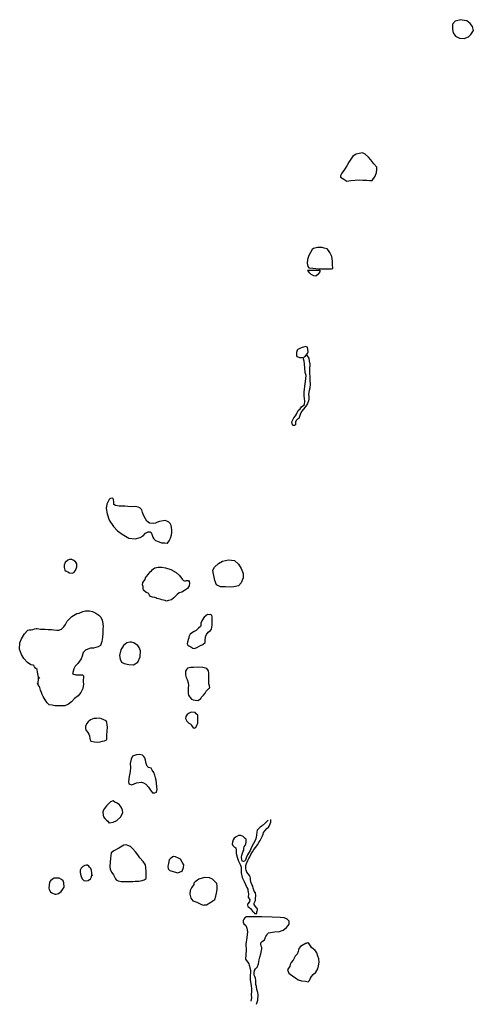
# Model space of a CAD drawing. Extents: x 241181 to 248577, y 864711 to 880738.
import ezdxf

# ---------------------------------------------------------------- set-up
doc = ezdxf.new("R2010")
doc.units = 0
doc.header["$LTSCALE"] = 800
doc.layers.add('WETLANDS', color=11, linetype='CONTINUOUS')

msp = doc.modelspace()

# ---------------------------------------------------------------- linework, layer by layer
at = {"layer": 'WETLANDS', "color": 0}
for points in [[(248374, 880738), (248280, 880715), (248237, 880667), (248237, 880585), (248248, 880525), (248285, 880468), (248352, 880438), (248426, 880434), (248499, 880458), (248535, 880499), (248577, 880560), (248565, 880626), (248527, 880674), (248472, 880721), (248395, 880732)], [(246930, 878121), (246976, 878190), (246998, 878251), (247003, 878298), (247001, 878340), (246955, 878392), (246904, 878459), (246868, 878502), (246814, 878547), (246768, 878570), (246716, 878561), (246664, 878551), (246612, 878515), (246549, 878417), (246517, 878358), (246479, 878298), (246431, 878242), (246410, 878198), (246413, 878177), (246465, 878143), (246512, 878109), (246582, 878119), (246648, 878124), (246715, 878133), (246774, 878128), (246839, 878125), (246884, 878122), (246918, 878122)], [(246287, 876690), (246280, 876753), (246279, 876806), (246275, 876846), (246268, 876881), (246254, 876917), (246239, 876951), (246217, 876983), (246192, 877006), (246145, 877020), (246115, 877029), (246038, 877028), (245972, 877016), (245950, 876998), (245923, 876950), (245893, 876898), (245873, 876833), (245870, 876774), (245881, 876723), (245893, 876698), (245961, 876692), (246060, 876685), (246175, 876683), (246263, 876684)], [(245874, 876659), (245963, 876661), (246058, 876661), (246073, 876662), (246074, 876634), (246042, 876591), (246007, 876564), (245974, 876570), (245934, 876590), (245905, 876619), (245882, 876650)], [(245828, 875249), (245872, 875303), (245884, 875332), (245879, 875367), (245873, 875406), (245837, 875417), (245807, 875407), (245787, 875402), (245757, 875392), (245716, 875372), (245707, 875357), (245695, 875318), (245693, 875272), (245702, 875257), (245716, 875248), (245731, 875243), (245744, 875240), (245753, 875239), (245766, 875239), (245775, 875240), (245782, 875241)], [(243589, 872219), (243621, 872256), (243640, 872301), (243654, 872351), (243661, 872389), (243661, 872439), (243657, 872467), (243649, 872504), (243634, 872539), (243614, 872559), (243581, 872576), (243552, 872587), (243518, 872583), (243463, 872570), (243429, 872558), (243393, 872541), (243356, 872536), (243297, 872544), (243256, 872574), (243233, 872614), (243207, 872660), (243185, 872717), (243172, 872759), (243139, 872794), (243113, 872802), (243073, 872813), (243007, 872810), (242944, 872816), (242898, 872818), (242803, 872821), (242742, 872828), (242714, 872846), (242714, 872883), (242712, 872927), (242698, 872948), (242659, 872944), (242642, 872928), (242600, 872853), (242593, 872782), (242606, 872692), (242642, 872594), (242710, 872488), (242776, 872419), (242854, 872363), (242963, 872301), (243062, 872288), (243146, 872310), (243193, 872338), (243235, 872381), (243276, 872403), (243306, 872403), (243324, 872390), (243343, 872347), (243354, 872314), (243367, 872285), (243396, 872259), (243458, 872239), (243494, 872222), (243549, 872220), (243586, 872216)], [(242115, 871832), (242113, 871881), (242095, 871909), (242062, 871937), (242034, 871949), (241994, 871952), (241964, 871942), (241925, 871904), (241906, 871857), (241909, 871819), (241918, 871775), (241940, 871759), (241966, 871748), (241994, 871733), (242038, 871729), (242065, 871741), (242091, 871771)], [(244389, 871540), (244361, 871607), (244349, 871690), (244333, 871737), (244332, 871778), (244359, 871829), (244420, 871884), (244488, 871926), (244588, 871947), (244682, 871935), (244750, 871876), (244792, 871806), (244824, 871721), (244825, 871652), (244792, 871572), (244747, 871522), (244675, 871507), (244613, 871503), (244536, 871505), (244455, 871506)], [(243854, 871610), (243866, 871606), (243883, 871604), (243901, 871611), (243934, 871611), (243947, 871595), (243952, 871567), (243945, 871525), (243918, 871481), (243871, 871446), (243827, 871419), (243783, 871406), (243749, 871381), (243694, 871329), (243656, 871294), (243609, 871282), (243574, 871274), (243553, 871285), (243498, 871296), (243472, 871304), (243419, 871317), (243400, 871326), (243383, 871330), (243346, 871338), (243315, 871347), (243298, 871373), (243289, 871393), (243274, 871403), (243245, 871412), (243199, 871453), (243196, 871475), (243197, 871495), (243192, 871510), (243181, 871537), (243191, 871579), (243228, 871628), (243232, 871651), (243247, 871672), (243276, 871706), (243311, 871750), (243329, 871765), (243344, 871789), (243386, 871817), (243438, 871829), (243498, 871828), (243560, 871818), (243645, 871791), (243735, 871737), (243788, 871689), (243828, 871632)], [(244278, 871053), (244241, 871054), (244191, 871011), (244151, 870951), (244134, 870914), (244133, 870903), (244134, 870886), (244134, 870876), (244128, 870858), (244099, 870835), (244057, 870796), (244016, 870775), (243963, 870738), (243940, 870694), (243937, 870678), (243929, 870650), (243925, 870621), (243917, 870603), (243911, 870576), (243923, 870559), (243938, 870546), (243971, 870527), (244005, 870510), (244033, 870505), (244071, 870516), (244131, 870549), (244166, 870565), (244204, 870602), (244203, 870634), (244213, 870690), (244226, 870728), (244255, 870766), (244292, 870797), (244310, 870816), (244316, 870849), (244318, 870883), (244319, 870929), (244319, 870970), (244322, 871017), (244315, 871038), (244299, 871058)], [(242979, 870605), (242928, 870596), (242873, 870553), (242830, 870481), (242810, 870388), (242818, 870329), (242840, 870282), (242886, 870258), (242963, 870243), (243037, 870237), (243110, 870281), (243143, 870367), (243152, 870462), (243129, 870519), (243108, 870552), (243065, 870580), (243040, 870596), (243002, 870604)], [(244141, 869703), (244177, 869744), (244204, 869776), (244224, 869807), (244248, 869836), (244270, 869854), (244282, 869864), (244277, 869896), (244264, 869929), (244266, 869978), (244263, 870044), (244267, 870094), (244257, 870137), (244232, 870176), (244165, 870192), (244089, 870197), (244016, 870195), (243969, 870194), (243915, 870180), (243899, 870163), (243885, 870135), (243887, 870118), (243887, 870073), (243898, 870031), (243911, 869996), (243928, 869944), (243933, 869902), (243930, 869863), (243927, 869801), (243927, 869771), (243933, 869743), (243943, 869725), (243963, 869705), (243984, 869679), (244010, 869667), (244040, 869662), (244083, 869657), (244113, 869674), (244133, 869686)], [(242603, 869025), (242602, 869098), (242606, 869149), (242612, 869225), (242609, 869253), (242603, 869296), (242590, 869325), (242556, 869343), (242518, 869357), (242489, 869366), (242436, 869365), (242392, 869362), (242337, 869341), (242300, 869311), (242273, 869275), (242254, 869231), (242254, 869199), (242265, 869169), (242293, 869136), (242308, 869108), (242319, 869082), (242326, 869037), (242330, 869018), (242341, 868994), (242401, 868982), (242447, 868979), (242496, 868985), (242531, 868994), (242566, 869000), (242598, 869016)], [(244052, 869217), (244067, 869256), (244083, 869289), (244083, 869333), (244087, 869387), (244085, 869415), (244060, 869441), (244040, 869463), (243978, 869464), (243943, 869452), (243913, 869426), (243892, 869397), (243887, 869365), (243905, 869317), (243939, 869288), (243974, 869270), (243984, 869248), (244003, 869223), (244025, 869205)], [(242645, 867666), (242708, 867678), (242764, 867700), (242826, 867759), (242863, 867827), (242855, 867873), (242837, 867922), (242811, 867958), (242773, 867983), (242735, 868003), (242706, 868021), (242664, 868004), (242598, 867940), (242549, 867876), (242536, 867840), (242541, 867788), (242550, 867762), (242570, 867734), (242599, 867706), (242620, 867691), (242629, 867673), (242640, 867660)], [(243241, 866756), (243246, 866876), (243231, 866981), (243195, 867033), (243139, 867096), (243107, 867146), (243068, 867190), (243021, 867247), (242986, 867279), (242947, 867294), (242916, 867305), (242879, 867299), (242797, 867250), (242717, 867207), (242675, 867176), (242660, 867090), (242651, 866956), (242657, 866905), (242685, 866858), (242711, 866818), (242728, 866785), (242743, 866753), (242757, 866736), (242787, 866720), (242836, 866711), (242890, 866710), (242919, 866712), (242957, 866709), (242983, 866708), (243027, 866710), (243064, 866717), (243090, 866717), (243122, 866717), (243151, 866723), (243177, 866727), (243212, 866739)], [(243832, 866878), (243853, 866935), (243856, 866982), (243833, 867022), (243803, 867072), (243770, 867090), (243721, 867113), (243689, 867115), (243646, 867087), (243619, 867060), (243608, 867000), (243598, 866959), (243604, 866914), (243631, 866887), (243686, 866874), (243723, 866862), (243753, 866849)], [(242363, 866804), (242360, 866849), (242354, 866888), (242344, 866919), (242319, 866945), (242310, 866961), (242288, 866973), (242269, 866973), (242241, 866972), (242212, 866953), (242185, 866926), (242167, 866893), (242166, 866858), (242174, 866828), (242183, 866792), (242198, 866754), (242227, 866725), (242259, 866720), (242300, 866725), (242338, 866751), (242355, 866784), (242359, 866816)], [(244299, 866374), (244364, 866418), (244380, 866471), (244390, 866517), (244401, 866582), (244403, 866632), (244393, 866675), (244361, 866712), (244325, 866748), (244275, 866769), (244194, 866774), (244100, 866747), (244042, 866706), (244023, 866680), (244020, 866659), (243985, 866604), (243959, 866563), (243955, 866505), (243973, 866439), (244006, 866397), (244070, 866373), (244125, 866345), (244143, 866335), (244177, 866327), (244196, 866328), (244226, 866330)], [(241901, 866689), (241889, 866719), (241865, 866744), (241828, 866763), (241803, 866766), (241775, 866764), (241744, 866762), (241715, 866750), (241685, 866722), (241668, 866700), (241660, 866650), (241658, 866600), (241665, 866578), (241684, 866542), (241707, 866525), (241752, 866505), (241778, 866503), (241816, 866515), (241858, 866548), (241887, 866583), (241905, 866615)], [(245866, 865713), (245813, 865686), (245760, 865652), (245732, 865620), (245727, 865592), (245721, 865571), (245706, 865528), (245673, 865492), (245637, 865431), (245609, 865392), (245590, 865356), (245583, 865327), (245564, 865300), (245549, 865273), (245569, 865216), (245649, 865157), (245694, 865128), (245721, 865107), (245776, 865093), (245838, 865085), (245885, 865075), (245904, 865098), (245920, 865136), (245941, 865165), (245965, 865196), (246009, 865233), (246042, 865286), (246055, 865337), (246061, 865394), (246057, 865449), (246044, 865493), (246026, 865547), (245992, 865596), (245972, 865607), (245941, 865634), (245924, 865663), (245903, 865693), (245890, 865711), (245838, 865701), (245817, 865690)]]:
    msp.add_lwpolyline(points, close=True, dxfattribs=at)
for points in [[(245857, 875284), (245877, 875251), (245893, 875230), (245902, 875180), (245910, 875130), (245907, 875047), (245906, 874979), (245910, 874926), (245910, 874867), (245915, 874805), (245911, 874738), (245902, 874701), (245889, 874640), (245893, 874603), (245893, 874559), (245890, 874535), (245872, 874493), (245856, 874464), (245831, 874426), (245806, 874397), (245777, 874360), (245752, 874314), (245730, 874247), (245730, 874247), (245710, 874234), (245690, 874212), (245680, 874185), (245678, 874167), (245675, 874145), (245659, 874131), (245633, 874130), (245627, 874144), (245620, 874191), (245633, 874224), (245650, 874256), (245678, 874288), (245694, 874318), (245723, 874376), (245752, 874406), (245777, 874435), (245823, 874476), (245831, 874526), (245823, 874570), (245817, 874615), (245818, 874678), (245824, 874720), (245831, 874774), (245843, 874847), (245848, 874897), (245849, 874948), (245837, 874994), (245828, 875067), (245827, 875134), (245819, 875178), (245810, 875212), (245808, 875219), (245800, 875244)], [(241483, 869913), (241491, 870038), (241503, 870014), (241491, 870038), (241483, 870061), (241472, 870118), (241466, 870163), (241442, 870181), (241425, 870204), (241411, 870227), (241402, 870229), (241364, 870239), (241310, 870275), (241251, 870340), (241209, 870405), (241181, 870491), (241185, 870594), (241213, 870660), (241262, 870743), (241312, 870802), (241335, 870808), (241370, 870807), (241397, 870811), (241424, 870820), (241450, 870827), (241465, 870826), (241492, 870820), (241521, 870817), (241596, 870818), (241644, 870814), (241703, 870812), (241741, 870806), (241790, 870800), (241821, 870802), (241864, 870819), (241900, 870855), (241926, 870892), (241958, 870946), (241992, 870986), (242034, 871021), (242111, 871070), (242149, 871076), (242211, 871107), (242257, 871118), (242321, 871116), (242368, 871106), (242425, 871075), (242472, 871043), (242506, 871012), (242528, 870964), (242536, 870907), (242540, 870848), (242538, 870830), (242538, 870764), (242531, 870681), (242519, 870614), (242497, 870553), (242459, 870528), (242387, 870507), (242336, 870508), (242265, 870480), (242263, 870484), (242218, 870439), (242200, 870380), (242183, 870333), (242132, 870259), (242087, 870213), (242063, 870173), (242044, 870091), (242096, 870074), (242138, 870074), (242184, 870075), (242207, 870075), (242220, 870057), (242219, 869959), (242223, 869920), (242210, 869853), (242176, 869788), (242137, 869734), (242077, 869690), (242027, 869633), (241976, 869594), (241915, 869570), (241865, 869567), (241753, 869568), (241709, 869580), (241662, 869587), (241628, 869620), (241595, 869665), (241565, 869722), (241546, 869752), (241536, 869787), (241523, 869825), (241512, 869867), (241499, 869890), (241483, 869913), (241471, 869939)], [(243421, 868200), (243409, 868359), (243396, 868396), (243387, 868442), (243368, 868485), (243339, 868523), (243326, 868553), (243284, 868566), (243258, 868587), (243244, 868631), (243234, 868684), (243224, 868723), (243203, 868746), (243185, 868764), (243136, 868777), (243086, 868771), (243021, 868750), (242998, 868702), (242983, 868628), (242989, 868563), (242981, 868498), (242968, 868419), (242956, 868337), (242960, 868300), (243012, 868282), (243087, 868314), (243167, 868328), (243200, 868315), (243240, 868294), (243282, 868245), (243314, 868196), (243349, 868153), (243379, 868154), (243383, 868153), (243411, 868165), (243419, 868192), (243421, 868200)], [(245234, 867707), (245189, 867666), (245135, 867615), (245102, 867592), (245070, 867560), (245053, 867543), (245047, 867511), (245042, 867467), (245039, 867426), (245028, 867387), (244995, 867326), (244959, 867268), (244937, 867214), (244897, 867145), (244876, 867095), (244862, 867059), (244848, 867039), (244831, 867033), (244808, 867043), (244801, 867070), (244800, 867105), (244803, 867140), (244812, 867172), (244827, 867202), (244833, 867220), (244838, 867251), (244842, 867273), (244856, 867297), (244869, 867324), (244875, 867352), (244875, 867396), (244858, 867412), (244824, 867443), (244789, 867458), (244748, 867456), (244710, 867438), (244680, 867416), (244662, 867386), (244649, 867349), (244648, 867323), (244658, 867297), (244686, 867270), (244704, 867260), (244712, 867222), (244713, 867168), (244726, 867108), (244749, 867040), (244782, 866977), (244794, 866941), (244791, 866897), (244792, 866851), (244809, 866774), (244840, 866710), (244860, 866663), (244882, 866611), (244898, 866585), (244902, 866563), (244910, 866508), (244907, 866453), (244933, 866411), (244928, 866382), (244905, 866353), (244896, 866342), (244893, 866325), (244898, 866302), (244918, 866292), (244943, 866272), (244963, 866251), (244976, 866227), (245005, 866203), (245008, 866188), (245038, 866187), (245045, 866187), (245046, 866199), (245050, 866215), (245055, 866230), (245060, 866245), (245058, 866270), (245045, 866277), (245027, 866300), (245015, 866321), (245004, 866336), (245004, 866359), (245014, 866376), (245024, 866398), (245025, 866435), (245029, 866480), (245027, 866525), (245003, 866554), (244990, 866600), (244980, 866632), (244968, 866661), (244951, 866703), (244946, 866743), (244943, 866766), (244938, 866783), (244929, 866809), (244906, 866835), (244886, 866864), (244873, 866894), (244869, 866916), (244869, 866941), (244870, 866972), (244879, 867001), (244903, 867050), (244919, 867084), (244934, 867109), (244951, 867150), (244977, 867195), (244999, 867232), (245030, 867271), (245058, 867309), (245079, 867347), (245104, 867378), (245119, 867410), (245142, 867451), (245150, 867482), (245154, 867505), (245182, 867542), (245209, 867570), (245235, 867594), (245249, 867611), (245263, 867649), (245273, 867677), (245274, 867703), (245276, 867717)], [(245044, 864711), (245061, 864780), (245068, 864859), (245066, 864904), (245050, 864953), (245040, 865002), (245031, 865035), (245032, 865063), (245029, 865105), (245024, 865135), (245014, 865164), (245004, 865187), (245004, 865225), (245010, 865260), (245027, 865289), (245057, 865323), (245056, 865327), (245073, 865370), (245085, 865433), (245094, 865476), (245111, 865533), (245121, 865584), (245130, 865616), (245129, 865634), (245119, 865658), (245113, 865688), (245115, 865713), (245135, 865735), (245170, 865761), (245185, 865787), (245182, 865790), (245192, 865814), (245212, 865835), (245223, 865855), (245239, 865872), (245268, 865877), (245337, 865891), (245418, 865898), (245476, 865917), (245498, 865932), (245532, 865961), (245556, 865993), (245572, 866016), (245577, 866037), (245576, 866063), (245551, 866087), (245534, 866102), (245530, 866103), (245491, 866120), (245429, 866122), (245297, 866128), (245129, 866132), (244954, 866135), (244879, 866133), (244851, 866120), (244836, 866097), (244823, 866074), (244825, 866047), (244838, 866022), (244867, 865991), (244883, 865950), (244894, 865890), (244884, 865797), (244869, 865691), (244875, 865590), (244863, 865445), (244904, 865384), (244915, 865369), (244924, 865350), (244926, 865334), (244933, 865306), (244938, 865288), (244945, 865259), (244946, 865223), (244941, 865187), (244939, 865149), (244941, 865108), (244950, 865051), (244956, 865009), (244959, 864968), (244959, 864926), (244957, 864863), (244959, 864814), (244949, 864763)]]:
    msp.add_lwpolyline(points, dxfattribs=at)

doc.saveas('drawing.dxf')
